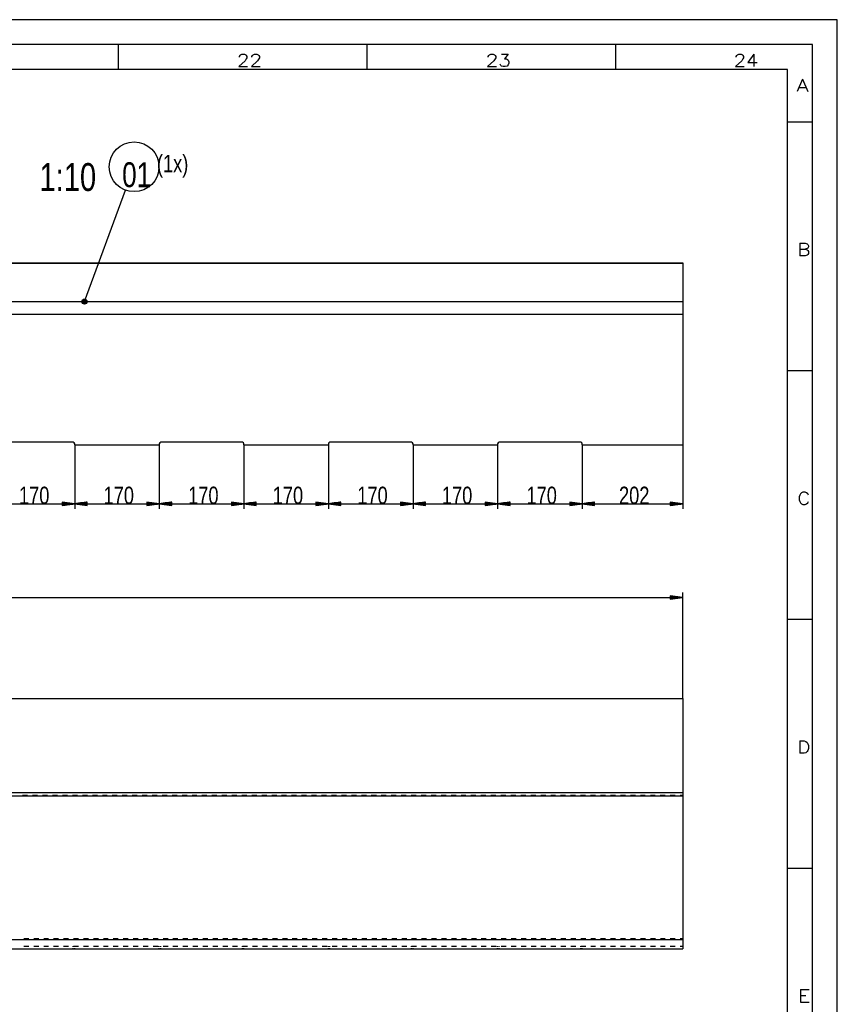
# Model space of a CAD drawing. Header units: millimetres. Extents: x 594 to 1189, y 0 to 841.
# Tile 16 of 16: x 1025 to 1189, y 643 to 841. Entities that reach past the tile are written whole.
import ezdxf

# ---------------------------------------------------------------- set-up
doc = ezdxf.new("R2010")
doc.units = ezdxf.units.MM
doc.layers.add('201', color=7, linetype='Continuous')
doc.styles.add('SEACAD_Arial', font='arial.ttf', dxfattribs={"width": 0.75})
doc.styles.add('SEACAD_simplex_shx', font='simplex.shx', dxfattribs={"width": 1.179})

msp = doc.modelspace()

# ---------------------------------------------------------------- linework, layer by layer
at = {"layer": '201', "color": 7, "linetype": 'Continuous'}
for p, q in [((1189, 841), (594.5, 841)), ((1189, 0), (1189, 841)), ((1184, 836), (594.5, 836)), ((1044.5, 831), (1044.5, 836)), ((1094.5, 831), (1094.5, 836)), ((1144.5, 831), (1144.5, 836)), ((1184, 5), (1184, 836)), ((1179, 831), (594.5, 831)), ((1179, 10), (1179, 831)), ((1179, 820.5), (1184, 820.5)), ((1037.67, 784.34), (1045.93, 806.75)), ((828.7, 792.16), (1157.92, 792.16)), ((829.7, 792.07), (1157.92, 792.07)), ((1157.92, 792.16), (1157.92, 792.07)), ((1157.92, 792.07), (1157.92, 784.34)), ((782.12, 784.34), (1157.92, 784.34)), ((782.12, 781.83), (1157.92, 781.83)), ((1157.92, 781.83), (1157.92, 755.56)), ((1179, 770.5), (1184, 770.5)), ((1035.42, 756.06), (1019.02, 756.06)), ((1069.42, 756.06), (1053.02, 756.06)), ((1103.42, 756.06), (1087.02, 756.06)), ((1137.42, 756.06), (1121.02, 756.06)), ((1035.72, 755.56), (1035.72, 755.76)), ((1035.72, 755.56), (1035.72, 742.71)), ((1035.72, 755.56), (1035.72, 742.71)), ((1035.72, 755.56), (1052.72, 755.56)), ((1052.72, 755.76), (1052.72, 755.56)), ((1052.72, 755.56), (1052.72, 742.71)), ((1052.72, 755.56), (1052.72, 742.71)), ((1069.72, 755.56), (1069.72, 755.76)), ((1069.72, 755.56), (1069.72, 742.71)), ((1069.72, 755.56), (1069.72, 742.71)), ((1069.72, 755.56), (1086.72, 755.56)), ((1086.72, 755.76), (1086.72, 755.56)), ((1086.72, 755.56), (1086.72, 742.71)), ((1086.72, 755.56), (1086.72, 742.71)), ((1103.72, 755.56), (1103.72, 755.76)), ((1103.72, 755.56), (1103.72, 742.71)), ((1103.72, 755.56), (1103.72, 742.71)), ((1103.72, 755.56), (1120.72, 755.56)), ((1120.72, 755.76), (1120.72, 755.56)), ((1120.72, 755.56), (1120.72, 742.71)), ((1120.72, 755.56), (1120.72, 742.71)), ((1137.72, 755.56), (1137.72, 755.76)), ((1137.72, 755.56), (1137.72, 742.71)), ((1137.72, 755.56), (1137.72, 742.71)), ((1137.72, 755.56), (1157.92, 755.56)), ((1157.92, 755.56), (1157.92, 742.71)), ((1018.72, 743.71), (1035.72, 743.71)), ((1035.72, 743.71), (1033.22, 744.04)), ((1033.22, 744.04), (1033.22, 743.38)), ((1033.22, 744.02), (1033.41, 744.02)), ((1033.22, 744.02), (1033.41, 744.02)), ((1033.22, 743.97), (1033.79, 743.97)), ((1033.22, 743.92), (1034.18, 743.92)), ((1033.22, 743.87), (1034.57, 743.87)), ((1033.22, 743.81), (1034.95, 743.81)), ((1033.22, 743.76), (1035.34, 743.76)), ((1033.22, 743.38), (1035.72, 743.71)), ((1033.22, 743.71), (1035.72, 743.71)), ((1033.22, 743.71), (1035.72, 743.71)), ((1033.22, 743.66), (1035.34, 743.66)), ((1033.22, 743.61), (1034.95, 743.61)), ((1033.22, 743.56), (1034.57, 743.56)), ((1033.22, 743.51), (1034.18, 743.51)), ((1033.22, 743.46), (1033.79, 743.46)), ((1033.22, 743.41), (1033.41, 743.41)), ((1033.22, 743.41), (1033.41, 743.41)), ((1038.22, 744.04), (1035.72, 743.71)), ((1035.72, 743.71), (1052.72, 743.71)), ((1035.72, 743.71), (1038.22, 743.38)), ((1038.22, 743.71), (1035.72, 743.71)), ((1038.22, 743.71), (1035.72, 743.71)), ((1038.22, 743.76), (1036.11, 743.76)), ((1038.22, 743.66), (1036.11, 743.66)), ((1038.22, 743.81), (1036.49, 743.81)), ((1038.22, 743.61), (1036.49, 743.61)), ((1038.22, 743.87), (1036.88, 743.87)), ((1038.22, 743.56), (1036.88, 743.56)), ((1038.22, 743.92), (1037.27, 743.92)), ((1038.22, 743.51), (1037.27, 743.51)), ((1038.22, 743.97), (1037.65, 743.97)), ((1038.22, 743.46), (1037.65, 743.46)), ((1038.22, 744.02), (1038.04, 744.02)), ((1038.22, 744.02), (1038.04, 744.02)), ((1038.22, 743.41), (1038.04, 743.41)), ((1038.22, 743.41), (1038.04, 743.41)), ((1038.22, 743.38), (1038.22, 744.04)), ((1052.72, 743.71), (1050.22, 744.04)), ((1050.22, 744.04), (1050.22, 743.38)), ((1050.22, 744.02), (1050.41, 744.02)), ((1050.22, 744.02), (1050.41, 744.02)), ((1050.22, 743.97), (1050.79, 743.97)), ((1050.22, 743.92), (1051.18, 743.92)), ((1050.22, 743.87), (1051.57, 743.87)), ((1050.22, 743.81), (1051.95, 743.81)), ((1050.22, 743.76), (1052.34, 743.76)), ((1050.22, 743.38), (1052.72, 743.71)), ((1050.22, 743.71), (1052.72, 743.71)), ((1050.22, 743.71), (1052.72, 743.71)), ((1050.22, 743.66), (1052.34, 743.66)), ((1050.22, 743.61), (1051.95, 743.61)), ((1050.22, 743.56), (1051.57, 743.56)), ((1050.22, 743.51), (1051.18, 743.51)), ((1050.22, 743.46), (1050.79, 743.46)), ((1050.22, 743.41), (1050.41, 743.41)), ((1050.22, 743.41), (1050.41, 743.41)), ((1055.22, 744.04), (1052.72, 743.71)), ((1052.72, 743.71), (1069.72, 743.71)), ((1052.72, 743.71), (1055.22, 743.38)), ((1055.22, 743.71), (1052.72, 743.71)), ((1055.22, 743.71), (1052.72, 743.71)), ((1055.22, 743.76), (1053.11, 743.76)), ((1055.22, 743.66), (1053.11, 743.66)), ((1055.22, 743.81), (1053.49, 743.81)), ((1055.22, 743.61), (1053.49, 743.61)), ((1055.22, 743.87), (1053.88, 743.87)), ((1055.22, 743.56), (1053.88, 743.56)), ((1055.22, 743.92), (1054.27, 743.92)), ((1055.22, 743.51), (1054.27, 743.51)), ((1055.22, 743.97), (1054.65, 743.97)), ((1055.22, 743.46), (1054.65, 743.46)), ((1055.22, 744.02), (1055.04, 744.02)), ((1055.22, 744.02), (1055.04, 744.02)), ((1055.22, 743.41), (1055.04, 743.41)), ((1055.22, 743.41), (1055.04, 743.41)), ((1055.22, 743.38), (1055.22, 744.04)), ((1069.72, 743.71), (1067.22, 744.04)), ((1067.22, 744.04), (1067.22, 743.38)), ((1067.22, 744.02), (1067.41, 744.02)), ((1067.22, 744.02), (1067.41, 744.02)), ((1067.22, 743.97), (1067.79, 743.97)), ((1067.22, 743.92), (1068.18, 743.92)), ((1067.22, 743.87), (1068.57, 743.87)), ((1067.22, 743.81), (1068.95, 743.81)), ((1067.22, 743.76), (1069.34, 743.76)), ((1067.22, 743.38), (1069.72, 743.71)), ((1067.22, 743.71), (1069.72, 743.71)), ((1067.22, 743.71), (1069.72, 743.71)), ((1067.22, 743.66), (1069.34, 743.66)), ((1067.22, 743.61), (1068.95, 743.61)), ((1067.22, 743.56), (1068.57, 743.56)), ((1067.22, 743.51), (1068.18, 743.51)), ((1067.22, 743.46), (1067.79, 743.46)), ((1067.22, 743.41), (1067.41, 743.41)), ((1067.22, 743.41), (1067.41, 743.41)), ((1072.22, 744.04), (1069.72, 743.71)), ((1069.72, 743.71), (1086.72, 743.71)), ((1069.72, 743.71), (1072.22, 743.38)), ((1072.22, 743.71), (1069.72, 743.71)), ((1072.22, 743.71), (1069.72, 743.71)), ((1072.22, 743.76), (1070.11, 743.76)), ((1072.22, 743.66), (1070.11, 743.66)), ((1072.22, 743.81), (1070.49, 743.81)), ((1072.22, 743.61), (1070.49, 743.61)), ((1072.22, 743.87), (1070.88, 743.87)), ((1072.22, 743.56), (1070.88, 743.56)), ((1072.22, 743.92), (1071.27, 743.92)), ((1072.22, 743.51), (1071.27, 743.51)), ((1072.22, 743.97), (1071.65, 743.97)), ((1072.22, 743.46), (1071.65, 743.46)), ((1072.22, 744.02), (1072.04, 744.02)), ((1072.22, 744.02), (1072.04, 744.02)), ((1072.22, 743.41), (1072.04, 743.41)), ((1072.22, 743.41), (1072.04, 743.41)), ((1072.22, 743.38), (1072.22, 744.04)), ((1086.72, 743.71), (1084.22, 744.04)), ((1084.22, 744.04), (1084.22, 743.38)), ((1084.22, 744.02), (1084.41, 744.02)), ((1084.22, 744.02), (1084.41, 744.02)), ((1084.22, 743.97), (1084.79, 743.97)), ((1084.22, 743.92), (1085.18, 743.92)), ((1084.22, 743.87), (1085.57, 743.87)), ((1084.22, 743.81), (1085.95, 743.81)), ((1084.22, 743.76), (1086.34, 743.76)), ((1084.22, 743.38), (1086.72, 743.71)), ((1084.22, 743.71), (1086.72, 743.71)), ((1084.22, 743.71), (1086.72, 743.71)), ((1084.22, 743.66), (1086.34, 743.66)), ((1084.22, 743.61), (1085.95, 743.61)), ((1084.22, 743.56), (1085.57, 743.56)), ((1084.22, 743.51), (1085.18, 743.51)), ((1084.22, 743.46), (1084.79, 743.46)), ((1084.22, 743.41), (1084.41, 743.41)), ((1084.22, 743.41), (1084.41, 743.41)), ((1089.22, 744.04), (1086.72, 743.71)), ((1086.72, 743.71), (1103.72, 743.71)), ((1086.72, 743.71), (1089.22, 743.38)), ((1089.22, 743.71), (1086.72, 743.71)), ((1089.22, 743.71), (1086.72, 743.71)), ((1089.22, 743.76), (1087.11, 743.76)), ((1089.22, 743.66), (1087.11, 743.66)), ((1089.22, 743.81), (1087.49, 743.81)), ((1089.22, 743.61), (1087.49, 743.61)), ((1089.22, 743.87), (1087.88, 743.87)), ((1089.22, 743.56), (1087.88, 743.56)), ((1089.22, 743.92), (1088.27, 743.92)), ((1089.22, 743.51), (1088.27, 743.51)), ((1089.22, 743.97), (1088.65, 743.97)), ((1089.22, 743.46), (1088.65, 743.46)), ((1089.22, 744.02), (1089.04, 744.02)), ((1089.22, 744.02), (1089.04, 744.02)), ((1089.22, 743.41), (1089.04, 743.41)), ((1089.22, 743.41), (1089.04, 743.41)), ((1089.22, 743.38), (1089.22, 744.04)), ((1103.72, 743.71), (1101.22, 744.04)), ((1101.22, 744.04), (1101.22, 743.38)), ((1101.22, 744.02), (1101.41, 744.02)), ((1101.22, 744.02), (1101.41, 744.02)), ((1101.22, 743.97), (1101.79, 743.97)), ((1101.22, 743.92), (1102.18, 743.92)), ((1101.22, 743.87), (1102.57, 743.87)), ((1101.22, 743.81), (1102.95, 743.81)), ((1101.22, 743.76), (1103.34, 743.76)), ((1101.22, 743.38), (1103.72, 743.71)), ((1101.22, 743.71), (1103.72, 743.71)), ((1101.22, 743.71), (1103.72, 743.71)), ((1101.22, 743.66), (1103.34, 743.66)), ((1101.22, 743.61), (1102.95, 743.61)), ((1101.22, 743.56), (1102.57, 743.56)), ((1101.22, 743.51), (1102.18, 743.51)), ((1101.22, 743.46), (1101.79, 743.46)), ((1101.22, 743.41), (1101.41, 743.41)), ((1101.22, 743.41), (1101.41, 743.41)), ((1106.22, 744.04), (1103.72, 743.71)), ((1103.72, 743.71), (1120.72, 743.71)), ((1103.72, 743.71), (1106.22, 743.38)), ((1106.22, 743.71), (1103.72, 743.71)), ((1106.22, 743.71), (1103.72, 743.71)), ((1106.22, 743.76), (1104.11, 743.76)), ((1106.22, 743.66), (1104.11, 743.66)), ((1106.22, 743.81), (1104.49, 743.81)), ((1106.22, 743.61), (1104.49, 743.61)), ((1106.22, 743.87), (1104.88, 743.87)), ((1106.22, 743.56), (1104.88, 743.56)), ((1106.22, 743.92), (1105.27, 743.92)), ((1106.22, 743.51), (1105.27, 743.51)), ((1106.22, 743.97), (1105.65, 743.97)), ((1106.22, 743.46), (1105.65, 743.46)), ((1106.22, 744.02), (1106.04, 744.02)), ((1106.22, 744.02), (1106.04, 744.02)), ((1106.22, 743.41), (1106.04, 743.41)), ((1106.22, 743.41), (1106.04, 743.41)), ((1106.22, 743.38), (1106.22, 744.04)), ((1120.72, 743.71), (1118.22, 744.04)), ((1118.22, 744.04), (1118.22, 743.38)), ((1118.22, 744.02), (1118.41, 744.02)), ((1118.22, 744.02), (1118.41, 744.02)), ((1118.22, 743.97), (1118.79, 743.97)), ((1118.22, 743.92), (1119.18, 743.92)), ((1118.22, 743.87), (1119.57, 743.87)), ((1118.22, 743.81), (1119.95, 743.81)), ((1118.22, 743.76), (1120.34, 743.76)), ((1118.22, 743.38), (1120.72, 743.71)), ((1118.22, 743.71), (1120.72, 743.71)), ((1118.22, 743.71), (1120.72, 743.71)), ((1118.22, 743.66), (1120.34, 743.66)), ((1118.22, 743.61), (1119.95, 743.61)), ((1118.22, 743.56), (1119.57, 743.56)), ((1118.22, 743.51), (1119.18, 743.51)), ((1118.22, 743.46), (1118.79, 743.46)), ((1118.22, 743.41), (1118.41, 743.41)), ((1118.22, 743.41), (1118.41, 743.41)), ((1123.22, 744.04), (1120.72, 743.71)), ((1120.72, 743.71), (1137.72, 743.71)), ((1120.72, 743.71), (1123.22, 743.38)), ((1123.22, 743.71), (1120.72, 743.71)), ((1123.22, 743.71), (1120.72, 743.71)), ((1123.22, 743.76), (1121.11, 743.76)), ((1123.22, 743.66), (1121.11, 743.66)), ((1123.22, 743.81), (1121.49, 743.81)), ((1123.22, 743.61), (1121.49, 743.61)), ((1123.22, 743.87), (1121.88, 743.87)), ((1123.22, 743.56), (1121.88, 743.56)), ((1123.22, 743.92), (1122.27, 743.92)), ((1123.22, 743.51), (1122.27, 743.51)), ((1123.22, 743.97), (1122.65, 743.97)), ((1123.22, 743.46), (1122.65, 743.46)), ((1123.22, 744.02), (1123.04, 744.02)), ((1123.22, 744.02), (1123.04, 744.02)), ((1123.22, 743.41), (1123.04, 743.41)), ((1123.22, 743.41), (1123.04, 743.41)), ((1123.22, 743.38), (1123.22, 744.04)), ((1137.72, 743.71), (1135.22, 744.04)), ((1135.22, 744.04), (1135.22, 743.38)), ((1135.22, 744.02), (1135.41, 744.02)), ((1135.22, 744.02), (1135.41, 744.02)), ((1135.22, 743.97), (1135.79, 743.97)), ((1135.22, 743.92), (1136.18, 743.92)), ((1135.22, 743.87), (1136.57, 743.87)), ((1135.22, 743.81), (1136.95, 743.81)), ((1135.22, 743.76), (1137.34, 743.76)), ((1135.22, 743.38), (1137.72, 743.71)), ((1135.22, 743.71), (1137.72, 743.71)), ((1135.22, 743.71), (1137.72, 743.71)), ((1135.22, 743.66), (1137.34, 743.66)), ((1135.22, 743.61), (1136.95, 743.61)), ((1135.22, 743.56), (1136.57, 743.56)), ((1135.22, 743.51), (1136.18, 743.51)), ((1135.22, 743.46), (1135.79, 743.46)), ((1135.22, 743.41), (1135.41, 743.41)), ((1135.22, 743.41), (1135.41, 743.41)), ((1140.22, 744.04), (1137.72, 743.71)), ((1137.72, 743.71), (1157.92, 743.71)), ((1137.72, 743.71), (1140.22, 743.38)), ((1140.22, 743.71), (1137.72, 743.71)), ((1140.22, 743.71), (1137.72, 743.71)), ((1140.22, 743.76), (1138.11, 743.76)), ((1140.22, 743.66), (1138.11, 743.66)), ((1140.22, 743.81), (1138.49, 743.81)), ((1140.22, 743.61), (1138.49, 743.61)), ((1140.22, 743.87), (1138.88, 743.87)), ((1140.22, 743.56), (1138.88, 743.56)), ((1140.22, 743.92), (1139.27, 743.92)), ((1140.22, 743.51), (1139.27, 743.51)), ((1140.22, 743.97), (1139.65, 743.97)), ((1140.22, 743.46), (1139.65, 743.46)), ((1140.22, 744.02), (1140.04, 744.02)), ((1140.22, 744.02), (1140.04, 744.02)), ((1140.22, 743.41), (1140.04, 743.41)), ((1140.22, 743.41), (1140.04, 743.41)), ((1140.22, 743.38), (1140.22, 744.04)), ((1157.92, 743.71), (1155.42, 744.04)), ((1155.42, 744.04), (1155.42, 743.38)), ((1155.42, 744.02), (1155.61, 744.02)), ((1155.42, 744.02), (1155.61, 744.02)), ((1155.42, 743.97), (1155.99, 743.97)), ((1155.42, 743.92), (1156.38, 743.92)), ((1155.42, 743.87), (1156.77, 743.87)), ((1155.42, 743.81), (1157.15, 743.81)), ((1155.42, 743.76), (1157.54, 743.76)), ((1155.42, 743.38), (1157.92, 743.71)), ((1155.42, 743.71), (1157.92, 743.71)), ((1155.42, 743.71), (1157.92, 743.71)), ((1155.42, 743.66), (1157.54, 743.66)), ((1155.42, 743.61), (1157.15, 743.61)), ((1155.42, 743.56), (1156.77, 743.56)), ((1155.42, 743.51), (1156.38, 743.51)), ((1155.42, 743.46), (1155.99, 743.46)), ((1155.42, 743.41), (1155.61, 743.41)), ((1155.42, 743.41), (1155.61, 743.41)), ((782.12, 724.9), (1157.92, 724.9)), ((1157.92, 724.9), (1155.42, 725.23)), ((1155.42, 725.23), (1155.42, 724.57)), ((1155.42, 725.2), (1155.61, 725.2)), ((1155.42, 725.2), (1155.61, 725.2)), ((1155.42, 725.15), (1155.99, 725.15)), ((1155.42, 725.1), (1156.38, 725.1)), ((1155.42, 725.05), (1156.77, 725.05)), ((1155.42, 725), (1157.15, 725)), ((1155.42, 724.95), (1157.54, 724.95)), ((1155.42, 724.57), (1157.92, 724.9)), ((1155.42, 724.9), (1157.92, 724.9)), ((1155.42, 724.9), (1157.92, 724.9)), ((1155.42, 724.85), (1157.54, 724.85)), ((1155.42, 724.8), (1157.15, 724.8)), ((1155.42, 724.74), (1156.77, 724.74)), ((1155.42, 724.69), (1156.38, 724.69)), ((1155.42, 724.64), (1155.99, 724.64)), ((1155.42, 724.59), (1155.61, 724.59)), ((1155.42, 724.59), (1155.61, 724.59)), ((1157.92, 704.58), (1157.92, 725.9)), ((1179, 720.5), (1184, 720.5)), ((782.12, 704.58), (1157.92, 704.58)), ((1157.92, 704.58), (1157.92, 685.68)), ((828.7, 685.68), (1157.92, 685.68)), ((829.7, 685.01), (1157.92, 685.01)), ((1025.26, 685.16), (1026.26, 685.16)), ((1027.26, 685.16), (1028.26, 685.16)), ((1029.26, 685.16), (1030.26, 685.16)), ((1031.26, 685.16), (1032.27, 685.16)), ((1033.27, 685.16), (1034.27, 685.16)), ((1035.27, 685.16), (1036.27, 685.16)), ((1037.27, 685.16), (1038.27, 685.16)), ((1039.27, 685.16), (1040.28, 685.16)), ((1041.28, 685.16), (1042.28, 685.16)), ((1043.28, 685.16), (1044.28, 685.16)), ((1045.28, 685.16), (1046.28, 685.16)), ((1047.28, 685.16), (1048.29, 685.16)), ((1049.29, 685.16), (1050.29, 685.16)), ((1051.29, 685.16), (1052.29, 685.16)), ((1053.29, 685.16), (1054.29, 685.16)), ((1055.29, 685.16), (1056.3, 685.16)), ((1057.3, 685.16), (1058.3, 685.16)), ((1059.3, 685.16), (1060.3, 685.16)), ((1061.3, 685.16), (1062.3, 685.16)), ((1063.3, 685.16), (1064.31, 685.16)), ((1065.31, 685.16), (1066.31, 685.16)), ((1067.31, 685.16), (1068.31, 685.16)), ((1069.31, 685.16), (1070.31, 685.16)), ((1071.31, 685.16), (1072.32, 685.16)), ((1073.32, 685.16), (1074.32, 685.16)), ((1075.32, 685.16), (1076.32, 685.16)), ((1077.32, 685.16), (1078.32, 685.16)), ((1079.32, 685.16), (1080.33, 685.16)), ((1081.33, 685.16), (1082.33, 685.16)), ((1083.33, 685.16), (1084.33, 685.16)), ((1085.33, 685.16), (1086.33, 685.16)), ((1087.33, 685.16), (1088.34, 685.16)), ((1089.34, 685.16), (1090.34, 685.16)), ((1091.34, 685.16), (1092.34, 685.16)), ((1093.34, 685.16), (1094.34, 685.16)), ((1095.34, 685.16), (1096.35, 685.16)), ((1097.35, 685.16), (1098.35, 685.16)), ((1099.35, 685.16), (1100.35, 685.16)), ((1101.35, 685.16), (1102.35, 685.16)), ((1103.35, 685.16), (1104.36, 685.16)), ((1105.36, 685.16), (1106.36, 685.16)), ((1107.36, 685.16), (1108.36, 685.16)), ((1109.36, 685.16), (1110.36, 685.16)), ((1111.36, 685.16), (1112.37, 685.16)), ((1113.37, 685.16), (1114.37, 685.16)), ((1115.37, 685.16), (1116.37, 685.16)), ((1117.37, 685.16), (1118.37, 685.16)), ((1119.37, 685.16), (1120.38, 685.16)), ((1121.38, 685.16), (1122.38, 685.16)), ((1123.38, 685.16), (1124.38, 685.16)), ((1125.38, 685.16), (1126.38, 685.16)), ((1127.38, 685.16), (1128.39, 685.16)), ((1129.39, 685.16), (1130.39, 685.16)), ((1131.39, 685.16), (1132.39, 685.16)), ((1133.39, 685.16), (1134.39, 685.16)), ((1135.4, 685.16), (1136.4, 685.16)), ((1137.4, 685.16), (1138.4, 685.16)), ((1139.4, 685.16), (1140.4, 685.16)), ((1141.4, 685.16), (1142.4, 685.16)), ((1143.41, 685.16), (1144.41, 685.16)), ((1145.41, 685.16), (1146.41, 685.16)), ((1147.41, 685.16), (1148.41, 685.16)), ((1149.41, 685.16), (1150.41, 685.16)), ((1151.42, 685.16), (1152.42, 685.16)), ((1153.42, 685.16), (1154.42, 685.16)), ((1155.42, 685.16), (1156.42, 685.16)), ((1157.42, 685.16), (1157.92, 685.16)), ((1157.92, 685.68), (1157.92, 685.01)), ((1157.92, 685.01), (1157.92, 656.16)), ((1179, 670.5), (1184, 670.5)), ((782.12, 656.16), (1157.92, 656.16)), ((1025.49, 656.31), (1026.49, 656.31)), ((1027.49, 656.31), (1028.49, 656.31)), ((1029.49, 656.31), (1030.49, 656.31)), ((1031.49, 656.31), (1032.49, 656.31)), ((1033.49, 656.31), (1034.49, 656.31)), ((1035.49, 656.31), (1036.49, 656.31)), ((1037.49, 656.31), (1038.49, 656.31)), ((1039.49, 656.31), (1040.49, 656.31)), ((1041.49, 656.31), (1042.48, 656.31)), ((1043.48, 656.31), (1044.48, 656.31)), ((1045.48, 656.31), (1046.48, 656.31)), ((1047.48, 656.31), (1048.48, 656.31)), ((1049.48, 656.31), (1050.48, 656.31)), ((1051.48, 656.31), (1052.48, 656.31)), ((1053.48, 656.31), (1054.48, 656.31)), ((1055.48, 656.31), (1056.48, 656.31)), ((1057.48, 656.31), (1058.48, 656.31)), ((1059.48, 656.31), (1060.48, 656.31)), ((1061.47, 656.31), (1062.47, 656.31)), ((1063.47, 656.31), (1064.47, 656.31)), ((1065.47, 656.31), (1066.47, 656.31)), ((1067.47, 656.31), (1068.47, 656.31)), ((1069.47, 656.31), (1070.47, 656.31)), ((1071.47, 656.31), (1072.47, 656.31)), ((1073.47, 656.31), (1074.47, 656.31)), ((1075.47, 656.31), (1076.47, 656.31)), ((1077.47, 656.31), (1078.47, 656.31)), ((1079.46, 656.31), (1080.46, 656.31)), ((1081.46, 656.31), (1082.46, 656.31)), ((1083.46, 656.31), (1084.46, 656.31)), ((1085.46, 656.31), (1086.46, 656.31)), ((1087.46, 656.31), (1088.46, 656.31)), ((1089.46, 656.31), (1090.46, 656.31)), ((1091.46, 656.31), (1092.46, 656.31)), ((1093.46, 656.31), (1094.46, 656.31)), ((1095.46, 656.31), (1096.46, 656.31)), ((1097.46, 656.31), (1098.45, 656.31)), ((1099.45, 656.31), (1100.45, 656.31)), ((1101.45, 656.31), (1102.45, 656.31)), ((1103.45, 656.31), (1104.45, 656.31)), ((1105.45, 656.31), (1106.45, 656.31)), ((1107.45, 656.31), (1108.45, 656.31)), ((1109.45, 656.31), (1110.45, 656.31)), ((1111.45, 656.31), (1112.45, 656.31)), ((1113.45, 656.31), (1114.45, 656.31)), ((1115.45, 656.31), (1116.45, 656.31)), ((1117.44, 656.31), (1118.44, 656.31)), ((1119.44, 656.31), (1120.44, 656.31)), ((1121.44, 656.31), (1122.44, 656.31)), ((1123.44, 656.31), (1124.44, 656.31)), ((1125.44, 656.31), (1126.44, 656.31)), ((1127.44, 656.31), (1128.44, 656.31)), ((1129.44, 656.31), (1130.44, 656.31)), ((1131.44, 656.31), (1132.44, 656.31)), ((1133.44, 656.31), (1134.44, 656.31)), ((1135.44, 656.31), (1136.43, 656.31)), ((1137.43, 656.31), (1138.43, 656.31)), ((1139.43, 656.31), (1140.43, 656.31)), ((1141.43, 656.31), (1142.43, 656.31)), ((1143.43, 656.31), (1144.43, 656.31)), ((1145.43, 656.31), (1146.43, 656.31)), ((1147.43, 656.31), (1148.43, 656.31)), ((1149.43, 656.31), (1150.43, 656.31)), ((1151.43, 656.31), (1152.43, 656.31)), ((1153.43, 656.31), (1154.43, 656.31)), ((1155.42, 656.31), (1156.42, 656.31)), ((1157.42, 656.31), (1157.92, 656.31)), ((782.12, 654.23), (1157.92, 654.23)), ((1025.49, 654.83), (1026.49, 654.83)), ((1027.49, 654.83), (1028.49, 654.83)), ((1029.49, 654.83), (1030.49, 654.83)), ((1031.49, 654.83), (1032.49, 654.83)), ((1033.49, 654.83), (1034.49, 654.83)), ((1035.42, 654.68), (1035.42, 654.83)), ((1035.42, 654.23), (1035.42, 654.38)), ((1035.49, 654.83), (1036.49, 654.83)), ((1035.72, 654.68), (1035.72, 654.83)), ((1035.72, 654.23), (1035.72, 654.38)), ((1037.49, 654.83), (1038.49, 654.83)), ((1039.49, 654.83), (1040.49, 654.83)), ((1041.49, 654.83), (1042.48, 654.83)), ((1043.48, 654.83), (1044.48, 654.83)), ((1045.48, 654.83), (1046.48, 654.83)), ((1047.48, 654.83), (1048.48, 654.83)), ((1049.48, 654.83), (1050.48, 654.83)), ((1051.48, 654.83), (1052.48, 654.83)), ((1052.72, 654.68), (1052.72, 654.83)), ((1052.72, 654.23), (1052.72, 654.38)), ((1053.02, 654.68), (1053.02, 654.83)), ((1053.02, 654.23), (1053.02, 654.38)), ((1053.48, 654.83), (1054.48, 654.83)), ((1055.48, 654.83), (1056.48, 654.83)), ((1057.48, 654.83), (1058.48, 654.83)), ((1059.48, 654.83), (1060.48, 654.83)), ((1061.47, 654.83), (1062.47, 654.83)), ((1063.47, 654.83), (1064.47, 654.83)), ((1065.47, 654.83), (1066.47, 654.83)), ((1067.47, 654.83), (1068.47, 654.83)), ((1069.42, 654.68), (1069.42, 654.83)), ((1069.42, 654.23), (1069.42, 654.38)), ((1069.47, 654.83), (1070.47, 654.83)), ((1069.72, 654.68), (1069.72, 654.83)), ((1069.72, 654.23), (1069.72, 654.38)), ((1071.47, 654.83), (1072.47, 654.83)), ((1073.47, 654.83), (1074.47, 654.83)), ((1075.47, 654.83), (1076.47, 654.83)), ((1077.47, 654.83), (1078.47, 654.83)), ((1079.46, 654.83), (1080.46, 654.83)), ((1081.46, 654.83), (1082.46, 654.83)), ((1083.46, 654.83), (1084.46, 654.83)), ((1085.46, 654.83), (1086.46, 654.83)), ((1086.72, 654.68), (1086.72, 654.83)), ((1086.72, 654.23), (1086.72, 654.38)), ((1087.02, 654.68), (1087.02, 654.83)), ((1087.02, 654.23), (1087.02, 654.38)), ((1087.46, 654.83), (1088.46, 654.83)), ((1089.46, 654.83), (1090.46, 654.83)), ((1091.46, 654.83), (1092.46, 654.83)), ((1093.46, 654.83), (1094.46, 654.83)), ((1095.46, 654.83), (1096.46, 654.83)), ((1097.46, 654.83), (1098.45, 654.83)), ((1099.45, 654.83), (1100.45, 654.83)), ((1101.45, 654.83), (1102.45, 654.83)), ((1103.42, 654.68), (1103.42, 654.83)), ((1103.42, 654.23), (1103.42, 654.38)), ((1103.45, 654.83), (1104.45, 654.83)), ((1103.72, 654.68), (1103.72, 654.83)), ((1103.72, 654.23), (1103.72, 654.38)), ((1105.45, 654.83), (1106.45, 654.83)), ((1107.45, 654.83), (1108.45, 654.83)), ((1109.45, 654.83), (1110.45, 654.83)), ((1111.45, 654.83), (1112.45, 654.83)), ((1113.45, 654.83), (1114.45, 654.83)), ((1115.45, 654.83), (1116.45, 654.83)), ((1117.44, 654.83), (1118.44, 654.83)), ((1119.44, 654.83), (1120.44, 654.83)), ((1120.72, 654.68), (1120.72, 654.83)), ((1120.72, 654.23), (1120.72, 654.38)), ((1121.02, 654.68), (1121.02, 654.83)), ((1121.02, 654.23), (1121.02, 654.38)), ((1121.44, 654.83), (1122.44, 654.83)), ((1123.44, 654.83), (1124.44, 654.83)), ((1125.44, 654.83), (1126.44, 654.83)), ((1127.44, 654.83), (1128.44, 654.83)), ((1129.44, 654.83), (1130.44, 654.83)), ((1131.44, 654.83), (1132.44, 654.83)), ((1133.44, 654.83), (1134.44, 654.83)), ((1135.44, 654.83), (1136.43, 654.83)), ((1137.42, 654.68), (1137.42, 654.83)), ((1137.42, 654.23), (1137.42, 654.38)), ((1137.43, 654.83), (1138.43, 654.83)), ((1137.72, 654.68), (1137.72, 654.83)), ((1137.72, 654.23), (1137.72, 654.38)), ((1139.43, 654.83), (1140.43, 654.83)), ((1141.43, 654.83), (1142.43, 654.83)), ((1143.43, 654.83), (1144.43, 654.83)), ((1145.43, 654.83), (1146.43, 654.83)), ((1147.43, 654.83), (1148.43, 654.83)), ((1149.43, 654.83), (1150.43, 654.83)), ((1151.43, 654.83), (1152.43, 654.83)), ((1153.43, 654.83), (1154.43, 654.83)), ((1155.42, 654.83), (1156.42, 654.83)), ((1157.42, 654.83), (1157.92, 654.83))]:
    msp.add_line(p, q, dxfattribs=at)
for centre, radius in [((1047.66, 811.44), 5), ((1037.67, 784.34), 0.508), ((1037.67, 784.34), 0.457), ((1037.67, 784.34), 0.406), ((1037.67, 784.34), 0.356), ((1037.67, 784.34), 0.305), ((1037.67, 784.34), 0.254), ((1037.67, 784.34), 0.203), ((1037.67, 784.34), 0.152), ((1037.67, 784.34), 0.102), ((1037.67, 784.34), 0.0508)]:
    msp.add_circle(centre, radius, dxfattribs=at)
for centre, start, end in [((1035.42, 755.76), 0, 90), ((1053.02, 755.76), 90, 180), ((1069.42, 755.76), 0, 90), ((1087.02, 755.76), 90, 180), ((1103.42, 755.76), 0, 90), ((1121.02, 755.76), 90, 180), ((1137.42, 755.76), 0, 90)]:
    msp.add_arc(centre, 0.3, start, end, dxfattribs=at)
for points, knots in [([(1157.92, 784.34), (1157.92, 783.41), (1157.92, 781.83)], [0, 0, 0.369778, 1, 1]), ([(1157.92, 656.16), (1157.92, 654.77), (1157.92, 654.23)], [0, 0, 0.721178, 1, 1])]:
    msp.add_open_spline(points, degree=1, knots=knots, dxfattribs=at)

# ---------------------------------------------------------------- texts
at = {"layer": '201', "attachment_point": 7}
for s, insert, char_height, width, style in [('{\\fsimplex|b0||i0||c0|p34;\\C7;\\H2.5;\\W1.179;22}', (1068.32, 831.57), 2.5, 9.3056, 'SEACAD_simplex_shx'), ('{\\fsimplex|b0||i0||c0|p34;\\C7;\\H2.5;\\W1.179;23}', (1118.32, 831.57), 2.5, 9.3056, 'SEACAD_simplex_shx'), ('{\\fsimplex|b0||i0||c0|p34;\\C7;\\H2.5;\\W1.148;24}', (1168.19, 831.56), 2.5, 9.3868, 'SEACAD_simplex_shx'), ('{\\fsimplex|b0||i0||c0|p34;\\C7;\\H2.5;\\W1.216;A}', (1180.83, 826.57), 2.5, 7.0834, 'SEACAD_simplex_shx'), ('{\\fArial|b0||i0||c0|p34;\\C7;\\H5.6;\\W0.75;1:10}', (1028.62, 806.5), 5.6, 15.3391, 'SEACAD_Arial'), ('{\\fArial|b0||i0||c0|p34;\\C7;\\H5.;\\W0.75;01}', (1045.26, 807.27), 5, 7.8261, 'SEACAD_Arial'), ('{\\fArial|b0||i0||c0|p34;\\C7;\\H3.5;\\W0.75;(1x)}', (1052.25, 809.27), 3.5, 8.2935, 'SEACAD_Arial'), ('{\\fsimplex|b0||i0||c0|p34;\\C7;\\H2.5;\\W1.148;B}', (1180.97, 793.56), 2.5, 7.4057, 'SEACAD_simplex_shx'), ('{\\fArial|b0||i0||c0|p34;\\C7;\\H3.5;\\W0.75;170}', (1024.52, 743.6), 3.5, 8.2174, 'SEACAD_Arial'), ('{\\fArial|b0||i0||c0|p34;\\C7;\\H3.5;\\W0.75;170}', (1041.52, 743.6), 3.5, 8.2174, 'SEACAD_Arial'), ('{\\fArial|b0||i0||c0|p34;\\C7;\\H3.5;\\W0.75;170}', (1058.52, 743.6), 3.5, 8.2174, 'SEACAD_Arial'), ('{\\fArial|b0||i0||c0|p34;\\C7;\\H3.5;\\W0.75;170}', (1075.52, 743.6), 3.5, 8.2174, 'SEACAD_Arial'), ('{\\fArial|b0||i0||c0|p34;\\C7;\\H3.5;\\W0.75;170}', (1092.52, 743.6), 3.5, 8.2174, 'SEACAD_Arial'), ('{\\fArial|b0||i0||c0|p34;\\C7;\\H3.5;\\W0.75;170}', (1109.52, 743.6), 3.5, 8.2174, 'SEACAD_Arial'), ('{\\fArial|b0||i0||c0|p34;\\C7;\\H3.5;\\W0.75;170}', (1126.52, 743.6), 3.5, 8.2174, 'SEACAD_Arial'), ('{\\fArial|b0||i0||c0|p34;\\C7;\\H3.5;\\W0.75;202}', (1145.12, 743.6), 3.5, 8.2174, 'SEACAD_Arial'), ('{\\fsimplex|b0||i0||c0|p34;\\C7;\\H2.5;\\W1.148;C}', (1180.97, 743.56), 2.5, 7.4057, 'SEACAD_simplex_shx'), ('{\\fsimplex|b0||i0||c0|p34;\\C7;\\H2.5;\\W1.148;D}', (1180.97, 693.56), 2.5, 6.8868, 'SEACAD_simplex_shx'), ('{\\fsimplex|b0||i0||c0|p34;\\C7;\\H2.5;\\W1.216;E}', (1181.11, 643.57), 2.5, 6.6667, 'SEACAD_simplex_shx')]:
    msp.add_mtext(s, dxfattribs=dict(at, insert=insert, char_height=char_height, width=width, style=style))

doc.saveas('drawing.dxf')
